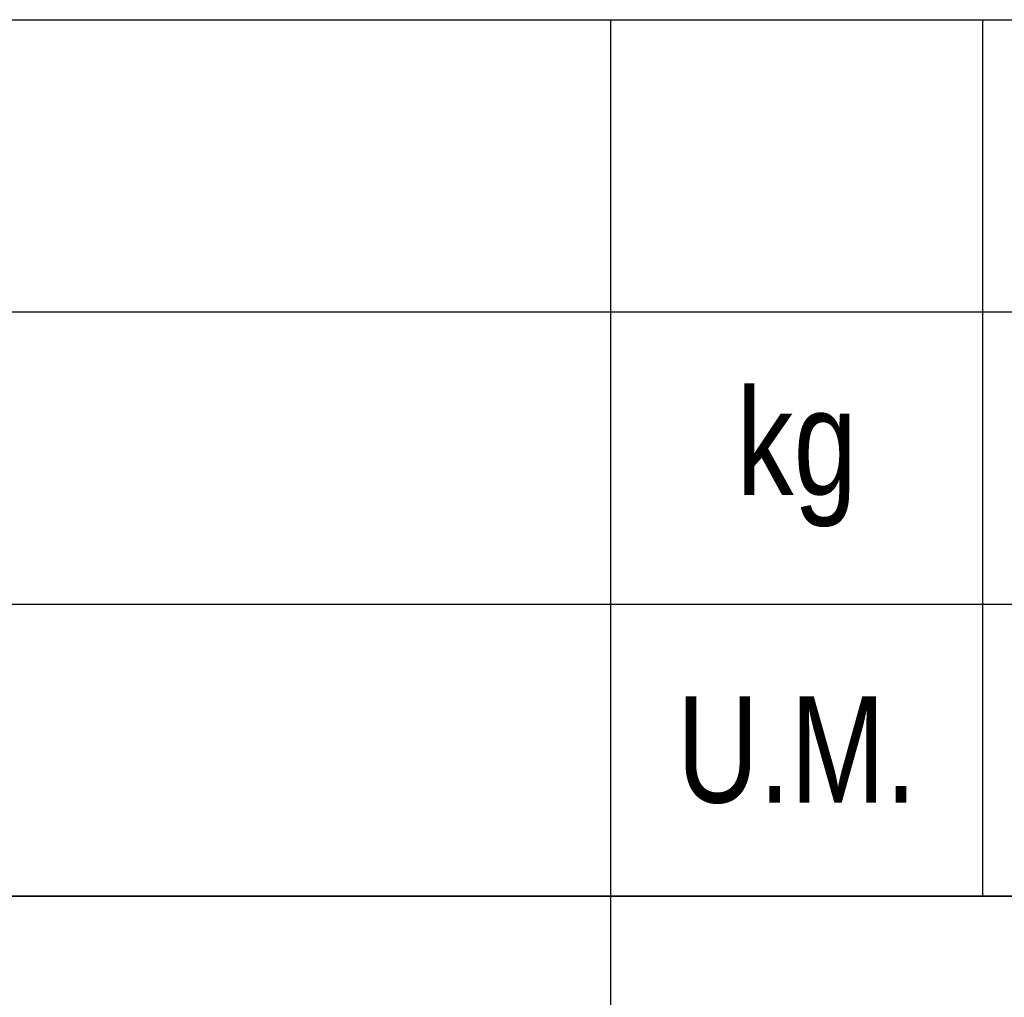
# Model space of a CAD drawing. Header units: millimetres. Extents: x 0 to 1683, y 0 to 1188.
# Tile 12 of 16: x 1508 to 1582, y 204 to 278. Entities that reach past the tile are written whole.
import ezdxf

# ---------------------------------------------------------------- set-up
doc = ezdxf.new("R2010")
doc.units = ezdxf.units.MM
doc.header["$LTSCALE"] = 92.4
doc.layers.get('0').update_dxf_attribs({"linetype": 'CONTINUOUS'})
doc.layers.add('DETTAGLI', color=7, linetype='CONTINUOUS')
doc.styles.add('TEXTSTYLE_2', font='txt', dxfattribs={"width": 0.8})

# ---------------------------------------------------------------- blocks, each defined once
blk = doc.blocks.new('*T34')
at = {"color": 2, "linetype": 'Continuous'}
for p, q in [((496, 192), (0, 192)), ((0, 0), (0, 192)), ((388, 100), (388, 192)), ((496, 0), (496, 192)), ((496, 100), (0, 100)), ((136, 33.32), (136, 100)), ((272, 0), (272, 100)), ((272, 66.68), (0, 66.68)), ((496, 50), (272, 50)), ((320, 0), (320, 50)), ((448, 0), (448, 50)), ((272, 33.32), (0, 33.32)), ((96, 0), (96, 33.32)), ((184, 0), (184, 33.32)), ((496, 0), (0, 0))]:
    blk.add_line(p, q, dxfattribs=at)
at = {"layer": 'DETTAGLI', "color": 2, "linetype": 'Continuous', "line_spacing_factor": 0.9, "style": 'TEXTSTYLE_2'}
for s, insert, char_height, width, attachment_point in [(' DESCRIZIONE', (0.25, 184), 10, 166, 1), ('3P 32-200/3 - IE3', (194, 141), 16, 364.8, 2), (' DIS.', (0.25, 87.34), 8, 45.06667, 1), ('APPR.', (156, 87.34), 8, 52, 2), (' ---', (40.25, 87.74), 8.8, 33.44, 1), (' ---', (176.25, 87.74), 8.8, 33.44, 1), ('---', (384, 71), 16, 35.2, 2), (' ---', (40.25, 54.4), 8.8, 33.44, 1), (' ---', (176.25, 54.4), 8.8, 33.44, 1), ('CAT.', (296, 44), 10, 51.66667, 2), ('N° DISEGNO', (384, 44), 10, 146.66667, 2), ('REV.', (472, 44), 10, 50.33333, 2), ('1:4', (160, 24.66), 16, 43.2, 2), ('SCALA', (116, 20.66), 8, 61.86667, 2), ('DATA', (20, 20.66), 8, 50.66667, 2), ('---', (68, 21.06), 8.8, 19.36, 2), ('---', (296, 22), 16, 35.2, 2), ('---', (384, 22), 16, 35.2, 2), ('---', (472, 22), 16, 35.2, 2)]:
    blk.add_mtext(s, dxfattribs=dict(at, insert=insert, char_height=char_height, width=width, attachment_point=attachment_point))
blk = doc.blocks.new('*T36')
at = {"color": 0, "linetype": 'ByBlock', "lineweight": -2}
for p, q in [((0, 66), (732, 66)), ((0, 0), (0, 66)), ((34, 0), (34, 66)), ((68, 0), (68, 66)), ((136, 0), (136, 66)), ((236, 0), (236, 66)), ((476, 0), (476, 66)), ((624, 0), (624, 66)), ((652, 0), (652, 66)), ((692, 0), (692, 66)), ((732, 0), (732, 66)), ((0, 44), (732, 44)), ((0, 22), (732, 22)), ((0, 0), (732, 0))]:
    blk.add_line(p, q, dxfattribs=at)
at = {"color": 0, "linetype": 'Continuous', "char_height": 8, "attachment_point": 5, "line_spacing_factor": 0.9, "style": 'TEXTSTYLE_2'}
for s, insert, width in [('kg', (638, 33), 27.88), ('---', (17, 33), 33.88), ('---', (51, 33), 33.88), ('---', (102, 33), 67.88), ('---', (186, 33), 99.88), ('---', (356, 33), 239.88), ('--- ', (550, 33), 147.88), ('Q.tà\\PGrezzo', (672, 11), 39.88), ('Q.tà\\PFinito', (712, 11), 39.88), ('Q.tà', (51, 11), 33.88), ('N° Disegno', (102, 11), 67.88), ('Codice Articolo', (186, 11), 99.88), ('Denominazione', (356, 11), 239.88), ('Materiale', (550, 11), 147.88), ('Pos.', (17, 11), 33.88), ('U.M.', (638, 11), 27.88)]:
    blk.add_mtext(s, dxfattribs=dict(at, insert=insert, width=width))
at = {"color": 0, "linetype": 'Continuous', "insert": (712, 33), "char_height": 8, "width": 39.88, "attachment_point": 5, "style": 'TEXTSTYLE_2'}
blk.add_mtext('0', dxfattribs=at)

msp = doc.modelspace()

# ---------------------------------------------------------------- block references
for name, p in [('*T36', (928, 212)), ('*T34', (1164, 20))]:
    msp.add_blockref(name, p)

doc.saveas('drawing.dxf')
